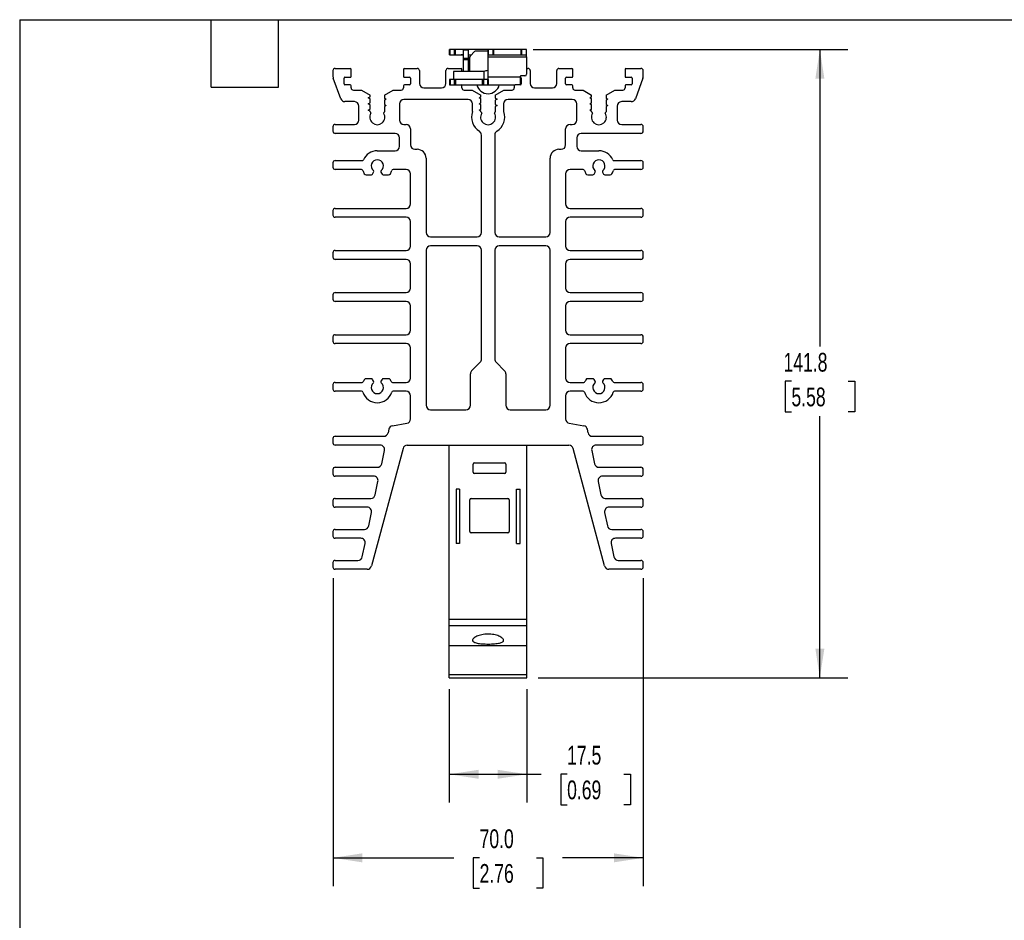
# Model space of a CAD drawing. Header units: millimetres. Extents: x 13 to 546, y 13 to 419.
# Tile 2 of 5: x 13 to 235, y 216 to 419. Entities that reach past the tile are written whole.
import ezdxf

# ---------------------------------------------------------------- set-up
doc = ezdxf.new("R2010")
doc.units = ezdxf.units.MM
doc.header["$LTSCALE"] = 2
doc.layers.add('DIMENSIONS', color=140, linetype='Continuous', lineweight=25)
doc.layers.add('TEXT', color=140, linetype='Continuous', lineweight=25)
doc.styles.add('SLDTEXTSTYLE0', font='TXT', dxfattribs={"width": 0.7})
doc.dimstyles.new('SLDDIMSTYLE0', dxfattribs={"dimtxt": 4.316016, "dimasz": 6.604, "dimexe": 0, "dimexo": 0.0625, "dimgap": 1.079004, "dimtad": 0, "dimtih": 1, "dimtoh": 1, "dimrnd": 1e-09, "dimzin": 4, "dimdsep": 46, "dimtxsty": 'SLDTEXTSTYLE0', "dimsah": 1, "dimcen": 0.09, "dimadec": 0, "dimazin": 1, "dimtfac": 1, "dimtofl": 0, "dimtmove": 0, "dimatfit": 3, "dimfxl": 0, "dimfrac": 2, "dimtolj": 1, "dimtzin": 12, "dimarcsym": 0})
doc.dimstyles.new('SLDDIMSTYLE1', dxfattribs={"dimtxt": 4.316016, "dimasz": 6.604, "dimexe": 0, "dimexo": 0.0625, "dimgap": 1.079004, "dimtad": 0, "dimtih": 1, "dimtoh": 1, "dimrnd": 1e-09, "dimzin": 12, "dimdsep": 46, "dimtxsty": 'SLDTEXTSTYLE0', "dimsah": 1, "dimcen": 0.09, "dimadec": 0, "dimazin": 3, "dimtfac": 1, "dimtofl": 0, "dimtmove": 0, "dimatfit": 3, "dimfxl": 0, "dimfrac": 2, "dimtolj": 1, "dimtzin": 12, "dimarcsym": 0})

# ---------------------------------------------------------------- blocks, each defined once
blk = doc.blocks.new('_D_7')
at = {"layer": 'DIMENSIONS'}
for p, q in [((109.65, 268.07), (109.65, 242.5)), ((127.15, 268.07), (127.15, 242.5)), ((109.65, 248.85), (127.15, 248.85)), ((127.15, 248.85), (130.38, 248.85)), ((136.23, 248.85), (134.78, 248.85)), ((134.78, 248.85), (134.78, 241.99)), ((149.06, 248.85), (150.5, 248.85)), ((150.5, 248.85), (150.5, 241.99)), ((134.78, 241.99), (136.23, 241.99)), ((150.5, 241.99), (149.06, 241.99))]:
    blk.add_line(p, q, dxfattribs=at)
for points in [[(109.65, 248.85), (116.25, 247.83), (116.25, 249.86)], [(127.15, 248.85), (120.54, 249.86), (120.54, 247.83)]]:
    blk.add_solid(points, dxfattribs=at)
at = {"layer": 'DIMENSIONS', "char_height": 4.233, "attachment_point": 1, "style": 'SLDTEXTSTYLE0'}
for s, insert in [('17.5', (136.23, 255.27)), ('0.69', (136.23, 247.44))]:
    blk.add_mtext(s, dxfattribs=dict(at, insert=insert))
blk = doc.blocks.new('_D_8')
at = {"layer": 'DIMENSIONS'}
for p, q in [((83.4, 293.07), (83.4, 223.64)), ((153.4, 293.07), (153.4, 223.64)), ((83.4, 229.99), (110.63, 229.99)), ((116.48, 229.99), (115.03, 229.99)), ((115.03, 229.99), (115.03, 223.13)), ((129.3, 229.99), (130.75, 229.99)), ((130.75, 229.99), (130.75, 223.13)), ((153.4, 229.99), (135.15, 229.99)), ((115.03, 223.13), (116.48, 223.13)), ((130.75, 223.13), (129.3, 223.13))]:
    blk.add_line(p, q, dxfattribs=at)
for points in [[(83.4, 229.99), (90, 228.98), (90, 231.01)], [(153.4, 229.99), (146.79, 231.01), (146.79, 228.98)]]:
    blk.add_solid(points, dxfattribs=at)
at = {"layer": 'DIMENSIONS', "char_height": 4.233, "attachment_point": 1, "style": 'SLDTEXTSTYLE0'}
for s, insert in [('70.0', (116.48, 236.42)), ('2.76', (116.48, 228.59))]:
    blk.add_mtext(s, dxfattribs=dict(at, insert=insert))
blk = doc.blocks.new('_D_9')
at = {"layer": 'DIMENSIONS'}
for p, q in [((128.59, 412.41), (199.61, 412.41)), ((193.26, 412.41), (193.26, 345.34)), ((186.85, 337.51), (185.4, 337.51)), ((185.4, 337.51), (185.4, 330.65)), ((199.68, 337.51), (201.13, 337.51)), ((201.13, 337.51), (201.13, 330.65)), ((185.4, 330.65), (186.85, 330.65)), ((193.26, 270.61), (193.26, 329.68)), ((201.13, 330.65), (199.68, 330.65)), ((129.69, 270.61), (199.61, 270.61))]:
    blk.add_line(p, q, dxfattribs=at)
for points in [[(193.26, 412.41), (192.25, 405.8), (194.28, 405.8)], [(193.26, 270.61), (194.28, 277.21), (192.25, 277.21)]]:
    blk.add_solid(points, dxfattribs=at)
at = {"layer": 'DIMENSIONS', "char_height": 4.233, "attachment_point": 1, "style": 'SLDTEXTSTYLE0'}
for s, insert in [('141.8', (185.06, 343.93)), ('5.58', (186.85, 336.11))]:
    blk.add_mtext(s, dxfattribs=dict(at, insert=insert))

msp = doc.modelspace()

# ---------------------------------------------------------------- linework, layer by layer
for p, q in [((109.697, 411.206), (109.697, 412.406)), ((109.814, 412.406), (109.697, 412.406)), ((109.697, 411.206), (109.814, 411.206)), ((109.814, 411.206), (109.814, 412.406)), ((110.746, 412.406), (109.814, 412.406)), ((109.814, 411.206), (110.746, 411.206)), ((110.746, 412.406), (110.746, 411.206)), ((111.029, 412.406), (110.746, 412.406)), ((110.746, 411.206), (111.029, 411.206)), ((111.029, 411.206), (111.029, 412.406)), ((112.747, 412.406), (111.029, 412.406)), ((111.029, 411.206), (112.747, 411.206)), ((113.947, 412.406), (112.747, 412.406)), ((112.747, 412.406), (112.747, 412.288)), ((112.747, 412.288), (113.947, 412.288)), ((112.747, 412.288), (112.747, 410.357)), ((113.947, 412.288), (113.947, 412.406)), ((118.397, 412.406), (113.947, 412.406)), ((113.947, 410.357), (113.947, 412.288)), ((113.947, 411.206), (114.663, 411.206)), ((114.414, 410.957), (115.346, 411.888)), ((118.166, 412.006), (115.629, 412.006)), ((118.397, 411.206), (118.397, 412.406)), ((118.514, 412.406), (118.397, 412.406)), ((118.397, 411.206), (118.514, 411.206)), ((118.397, 410.706), (118.397, 411.206)), ((118.514, 411.206), (118.514, 412.406)), ((119.446, 412.406), (118.514, 412.406)), ((118.514, 411.206), (119.446, 411.206)), ((119.446, 412.406), (119.446, 411.206)), ((119.729, 412.406), (119.446, 412.406)), ((119.446, 411.206), (119.729, 411.206)), ((119.729, 411.206), (119.729, 412.406)), ((125.766, 412.406), (119.729, 412.406)), ((119.729, 411.206), (125.766, 411.206)), ((125.766, 412.406), (125.766, 411.206)), ((126.048, 412.406), (125.766, 412.406)), ((125.766, 411.206), (126.048, 411.206)), ((126.048, 411.206), (126.048, 412.406)), ((126.98, 412.406), (126.048, 412.406)), ((126.048, 411.206), (126.98, 411.206)), ((126.98, 412.406), (126.98, 411.206)), ((127.097, 412.406), (126.98, 412.406)), ((126.98, 411.206), (127.097, 411.206)), ((127.097, 411.206), (127.097, 412.406)), ((127.097, 410.706), (127.097, 411.206)), ((113.947, 410.357), (112.747, 410.357)), ((112.747, 410.357), (112.747, 410.074)), ((113.947, 410.074), (112.747, 410.074)), ((112.747, 410.074), (112.747, 407.406)), ((113.947, 410.706), (114.299, 410.706)), ((113.947, 410.074), (113.947, 410.357)), ((113.947, 407.406), (113.947, 410.074)), ((114.297, 407.406), (114.297, 410.674)), ((118.397, 410.706), (127.097, 410.706)), ((118.397, 406.106), (118.397, 410.706)), ((127.097, 410.706), (127.097, 406.806)), ((83.397, 407.606), (83.397, 406.281)), ((83.897, 408.106), (87.297, 408.106)), ((87.497, 406.306), (87.497, 407.906)), ((99.297, 407.906), (99.297, 406.306)), ((99.497, 408.106), (102.397, 408.106)), ((102.897, 407.606), (102.897, 404.706)), ((108.897, 404.706), (108.897, 407.606)), ((109.397, 408.106), (112.297, 408.106)), ((110.597, 407.406), (110.597, 405.606)), ((117.497, 407.406), (110.597, 407.406)), ((112.497, 407.406), (112.497, 407.906)), ((117.497, 405.606), (117.497, 407.406)), ((127.097, 408.106), (127.397, 408.106)), ((127.897, 407.606), (127.897, 404.706)), ((133.897, 404.706), (133.897, 407.606)), ((134.397, 408.106), (137.297, 408.106)), ((137.497, 406.306), (137.497, 407.906)), ((149.297, 407.906), (149.297, 406.306)), ((149.497, 408.106), (152.897, 408.106)), ((153.397, 406.281), (153.397, 407.606)), ((85.159, 401.264), (83.458, 405.939)), ((85.897, 404.606), (85.897, 405.906)), ((86.097, 406.106), (87.297, 406.106)), ((87.297, 404.406), (86.097, 404.406)), ((99.497, 406.106), (100.697, 406.106)), ((100.697, 404.406), (99.497, 404.406)), ((100.897, 405.906), (100.897, 404.606)), ((109.697, 405.606), (109.697, 404.406)), ((109.814, 405.606), (109.697, 405.606)), ((109.697, 404.406), (109.814, 404.406)), ((109.814, 405.606), (109.814, 404.406)), ((110.746, 405.606), (109.814, 405.606)), ((109.814, 404.406), (110.746, 404.406)), ((110.746, 405.606), (110.746, 404.406)), ((111.029, 405.606), (110.746, 405.606)), ((110.746, 404.406), (111.029, 404.406)), ((111.029, 405.606), (111.029, 404.406)), ((117.066, 405.606), (111.029, 405.606)), ((111.029, 404.406), (117.066, 404.406)), ((117.066, 405.606), (117.066, 404.406)), ((117.348, 405.606), (117.066, 405.606)), ((117.066, 404.406), (117.348, 404.406)), ((117.348, 405.606), (117.348, 404.406)), ((118.28, 405.606), (117.348, 405.606)), ((117.348, 404.406), (118.28, 404.406)), ((118.28, 405.606), (118.28, 404.406)), ((118.397, 405.606), (118.28, 405.606)), ((118.28, 404.406), (118.397, 404.406)), ((125.597, 406.106), (118.397, 406.106)), ((118.397, 405.606), (118.397, 406.106)), ((118.397, 405.606), (118.397, 404.406)), ((118.397, 404.406), (124.497, 404.406)), ((125.697, 404.406), (124.497, 404.406)), ((125.597, 406.206), (125.597, 406.106)), ((125.597, 406.106), (125.697, 406.106)), ((125.597, 406.106), (125.597, 404.406)), ((126.697, 406.406), (125.797, 406.406)), ((125.897, 405.906), (125.897, 404.606)), ((135.897, 404.606), (135.897, 405.906)), ((136.097, 406.106), (137.297, 406.106)), ((137.297, 404.406), (136.097, 404.406)), ((149.497, 406.106), (150.697, 406.106)), ((150.697, 404.406), (149.497, 404.406)), ((150.897, 405.906), (150.897, 404.606)), ((153.337, 405.939), (151.635, 401.264)), ((87.497, 403.706), (87.497, 404.206)), ((87.997, 403.206), (89.822, 403.206)), ((89.822, 403.206), (91.767, 402.083)), ((95.027, 402.083), (96.972, 403.206)), ((96.972, 403.206), (98.797, 403.206)), ((99.297, 404.206), (99.297, 403.706)), ((103.897, 403.706), (107.897, 403.706)), ((112.497, 403.706), (112.497, 404.206)), ((112.997, 403.206), (114.822, 403.206)), ((114.822, 403.206), (116.767, 402.083)), ((120.027, 402.083), (121.972, 403.206)), ((121.972, 403.206), (123.797, 403.206)), ((124.297, 404.206), (124.297, 403.706)), ((128.897, 403.706), (132.897, 403.706)), ((137.497, 403.706), (137.497, 404.206)), ((137.997, 403.206), (139.822, 403.206)), ((139.822, 403.206), (141.767, 402.083)), ((145.027, 402.083), (146.972, 403.206)), ((146.972, 403.206), (148.797, 403.206)), ((149.297, 404.206), (149.297, 403.706)), ((88.247, 400.606), (86.099, 400.606)), ((91.372, 401.498), (91.767, 401.726)), ((91.767, 401.27), (91.372, 401.498)), ((91.372, 400.098), (91.767, 400.326)), ((91.767, 399.87), (91.372, 400.098)), ((91.767, 401.726), (91.767, 402.083)), ((91.767, 400.326), (91.767, 401.27)), ((95.027, 402.083), (95.027, 401.376)), ((95.027, 401.376), (95.422, 401.148)), ((95.422, 401.148), (95.027, 400.92)), ((95.027, 400.92), (95.027, 399.976)), ((95.027, 399.976), (95.422, 399.748)), ((98.395, 400.106), (98.395, 396.456)), ((113.897, 401.106), (99.395, 401.106)), ((114.897, 398.542), (114.897, 400.106)), ((116.372, 401.498), (116.767, 401.726)), ((116.767, 401.27), (116.372, 401.498)), ((116.372, 400.098), (116.767, 400.326)), ((116.767, 399.87), (116.372, 400.098)), ((116.767, 401.726), (116.767, 402.083)), ((116.767, 400.326), (116.767, 401.27)), ((120.027, 402.083), (120.027, 401.376)), ((120.027, 401.376), (120.422, 401.148)), ((120.422, 401.148), (120.027, 400.92)), ((120.027, 400.92), (120.027, 399.976)), ((120.027, 399.976), (120.422, 399.748)), ((121.897, 400.106), (121.897, 398.542)), ((137.399, 401.106), (122.897, 401.106)), ((138.399, 396.456), (138.399, 400.106)), ((141.372, 401.498), (141.767, 401.726)), ((141.767, 401.27), (141.372, 401.498)), ((141.372, 400.098), (141.767, 400.326)), ((141.767, 399.87), (141.372, 400.098)), ((141.767, 401.726), (141.767, 402.083)), ((141.767, 400.326), (141.767, 401.27)), ((145.027, 402.083), (145.027, 401.376)), ((145.027, 401.376), (145.422, 401.148)), ((145.422, 401.148), (145.027, 400.92)), ((145.027, 400.92), (145.027, 399.976)), ((145.027, 399.976), (145.422, 399.748)), ((150.696, 400.606), (148.547, 400.606)), ((89.247, 396.456), (89.247, 399.606)), ((91.372, 398.698), (91.767, 398.926)), ((91.767, 398.47), (91.372, 398.698)), ((91.767, 398.926), (91.767, 399.87)), ((91.767, 398.336), (91.767, 398.47)), ((95.422, 399.748), (95.027, 399.52)), ((95.027, 399.52), (95.027, 398.336)), ((116.372, 398.698), (116.767, 398.926)), ((116.767, 398.47), (116.372, 398.698)), ((116.767, 398.926), (116.767, 399.87)), ((116.767, 398.336), (116.767, 398.47)), ((120.422, 399.748), (120.027, 399.52)), ((120.027, 399.52), (120.027, 398.336)), ((141.372, 398.698), (141.767, 398.926)), ((141.767, 398.47), (141.372, 398.698)), ((141.767, 398.926), (141.767, 399.87)), ((141.767, 398.336), (141.767, 398.47)), ((145.422, 399.748), (145.027, 399.52)), ((145.027, 399.52), (145.027, 398.336)), ((147.547, 399.606), (147.547, 396.456)), ((83.397, 394.956), (83.397, 393.956)), ((83.897, 395.456), (88.247, 395.456)), ((97.395, 393.456), (83.897, 393.456)), ((99.395, 395.456), (99.897, 395.456)), ((100.897, 394.456), (100.897, 390.856)), ((135.897, 390.856), (135.897, 394.456)), ((136.897, 395.456), (137.399, 395.456)), ((152.897, 393.456), (139.399, 393.456)), ((148.547, 395.456), (152.897, 395.456)), ((153.397, 393.956), (153.397, 394.956)), ((98.395, 390.531), (98.395, 392.456)), ((116.897, 371.106), (116.897, 393.066)), ((119.897, 393.066), (119.897, 371.106)), ((138.399, 392.456), (138.399, 390.531)), ((93.397, 389.531), (97.395, 389.531)), ((101.897, 389.856), (102.397, 389.856)), ((134.397, 389.856), (134.897, 389.856)), ((139.399, 389.531), (143.397, 389.531)), ((83.397, 386.806), (83.397, 385.806)), ((83.897, 387.306), (89.988, 387.306)), ((104.397, 387.856), (104.397, 371.106)), ((132.397, 371.106), (132.397, 387.856)), ((146.807, 387.306), (152.897, 387.306)), ((153.397, 385.806), (153.397, 386.806)), ((89.839, 385.306), (83.897, 385.306)), ((92.329, 384.256), (92.573, 384.679)), ((94.221, 384.679), (94.465, 384.256)), ((99.897, 385.306), (96.956, 385.306)), ((139.839, 385.306), (136.897, 385.306)), ((142.329, 384.256), (142.573, 384.679)), ((144.221, 384.679), (144.465, 384.256)), ((152.897, 385.306), (146.956, 385.306)), ((90.887, 384.106), (92.069, 384.106)), ((94.725, 384.106), (95.908, 384.106)), ((100.897, 377.531), (100.897, 384.306)), ((135.897, 384.306), (135.897, 377.531)), ((140.887, 384.106), (142.069, 384.106)), ((144.725, 384.106), (145.908, 384.106)), ((83.397, 376.031), (83.397, 375.031)), ((83.897, 376.531), (99.897, 376.531)), ((136.897, 376.531), (152.897, 376.531)), ((153.397, 375.031), (153.397, 376.031)), ((99.897, 374.531), (83.897, 374.531)), ((100.897, 368.031), (100.897, 373.531)), ((135.897, 373.531), (135.897, 368.031)), ((152.897, 374.531), (136.897, 374.531)), ((105.397, 370.106), (115.897, 370.106)), ((120.897, 370.106), (131.397, 370.106)), ((83.897, 367.031), (99.897, 367.031)), ((104.397, 367.106), (104.397, 332.106)), ((115.897, 368.106), (105.397, 368.106)), ((116.897, 342.52), (116.897, 367.106)), ((119.897, 367.106), (119.897, 342.52)), ((131.397, 368.106), (120.897, 368.106)), ((132.397, 332.106), (132.397, 367.106)), ((136.897, 367.031), (152.897, 367.031)), ((83.397, 366.531), (83.397, 365.531)), ((99.897, 365.031), (83.897, 365.031)), ((152.897, 365.031), (136.897, 365.031)), ((153.397, 365.531), (153.397, 366.531)), ((100.897, 358.531), (100.897, 364.031)), ((135.897, 364.031), (135.897, 358.531)), ((83.397, 357.031), (83.397, 356.031)), ((83.897, 357.531), (99.897, 357.531)), ((99.897, 355.531), (83.897, 355.531)), ((136.897, 357.531), (152.897, 357.531)), ((152.897, 355.531), (136.897, 355.531)), ((153.397, 356.031), (153.397, 357.031)), ((100.897, 349.031), (100.897, 354.531)), ((135.897, 354.531), (135.897, 349.031)), ((83.397, 347.531), (83.397, 346.531)), ((83.897, 348.031), (99.897, 348.031)), ((136.897, 348.031), (152.897, 348.031)), ((153.397, 346.531), (153.397, 347.531)), ((99.897, 346.031), (83.897, 346.031)), ((100.897, 338.256), (100.897, 345.031)), ((135.897, 345.031), (135.897, 338.256)), ((152.897, 346.031), (136.897, 346.031)), ((114.69, 339.898), (116.604, 341.813)), ((120.19, 341.813), (122.104, 339.898)), ((92.069, 338.106), (90.887, 338.106)), ((92.573, 337.532), (92.329, 337.955)), ((94.465, 337.955), (94.221, 337.532)), ((95.908, 338.106), (94.725, 338.106)), ((114.397, 332.106), (114.397, 339.191)), ((122.397, 339.191), (122.397, 332.106)), ((142.069, 338.106), (140.887, 338.106)), ((142.573, 337.532), (142.329, 337.955)), ((144.465, 337.955), (144.221, 337.532)), ((145.908, 338.106), (144.725, 338.106)), ((83.397, 336.756), (83.397, 335.756)), ((83.897, 337.256), (89.966, 337.256)), ((96.829, 337.256), (99.897, 337.256)), ((136.897, 337.256), (139.966, 337.256)), ((146.829, 337.256), (152.897, 337.256)), ((153.397, 335.756), (153.397, 336.756)), ((89.854, 335.256), (83.897, 335.256)), ((99.897, 335.256), (96.941, 335.256)), ((100.897, 329.03), (100.897, 334.256)), ((135.897, 334.256), (135.897, 329.03)), ((139.854, 335.256), (136.897, 335.256)), ((152.897, 335.256), (146.941, 335.256)), ((105.397, 331.106), (113.397, 331.106)), ((123.397, 331.106), (131.397, 331.106)), ((96.001, 326.689), (95.837, 325.903)), ((96.807, 327.47), (100.071, 328.046)), ((136.724, 328.046), (139.988, 327.47)), ((140.957, 325.903), (140.793, 326.689)), ((83.397, 324.606), (83.397, 323.606)), ((83.897, 325.106), (94.858, 325.106)), ((141.936, 325.106), (152.897, 325.106)), ((153.397, 323.606), (153.397, 324.606)), ((94.027, 323.106), (83.897, 323.106)), ((99.198, 322.364), (92.093, 295.847)), ((100.164, 323.106), (136.63, 323.106)), ((109.647, 323.106), (127.147, 323.106)), ((109.647, 283.82), (109.647, 323.106)), ((127.147, 283.82), (127.147, 323.106)), ((144.701, 295.847), (137.596, 322.364)), ((152.897, 323.106), (142.767, 323.106)), ((94.382, 318.902), (95.006, 321.902)), ((141.788, 321.902), (142.412, 318.902)), ((83.897, 318.106), (93.403, 318.106)), ((114.992, 317.001), (114.992, 318.801)), ((115.292, 319.101), (122.092, 319.101)), ((122.392, 318.801), (122.392, 317.001)), ((143.391, 318.106), (152.897, 318.106)), ((83.397, 317.606), (83.397, 316.606)), ((92.572, 316.106), (83.897, 316.106)), ((122.092, 316.701), (115.292, 316.701)), ((152.897, 316.106), (144.222, 316.106)), ((153.397, 316.606), (153.397, 317.606)), ((92.927, 311.902), (93.551, 314.902)), ((143.243, 314.902), (143.867, 311.902)), ((83.897, 311.106), (91.948, 311.106)), ((111.972, 313.188), (111.19, 313.188)), ((111.19, 313.188), (111.19, 300.893)), ((111.972, 313.188), (111.972, 300.893)), ((114.542, 311.101), (122.842, 311.101)), ((124.822, 313.188), (125.604, 313.188)), ((124.822, 300.893), (124.822, 313.188)), ((125.604, 300.893), (125.604, 313.188)), ((144.846, 311.106), (152.897, 311.106)), ((83.397, 310.606), (83.397, 309.606)), ((91.117, 309.106), (83.897, 309.106)), ((114.242, 303.601), (114.242, 310.801)), ((123.142, 310.801), (123.142, 303.601)), ((152.897, 309.106), (145.677, 309.106)), ((153.397, 309.606), (153.397, 310.606)), ((91.472, 304.902), (92.096, 307.902)), ((144.698, 307.902), (145.322, 304.902)), ((83.397, 303.606), (83.397, 302.606)), ((83.897, 304.106), (90.493, 304.106)), ((122.842, 303.301), (114.542, 303.301)), ((146.301, 304.106), (152.897, 304.106)), ((153.397, 302.606), (153.397, 303.606)), ((89.662, 302.106), (83.897, 302.106)), ((90.017, 297.902), (90.641, 300.902)), ((111.972, 300.893), (111.19, 300.893)), ((124.822, 300.893), (125.604, 300.893)), ((146.153, 300.902), (146.777, 297.902)), ((152.897, 302.106), (147.132, 302.106)), ((83.397, 296.606), (83.397, 295.606)), ((83.897, 297.106), (89.038, 297.106)), ((147.756, 297.106), (152.897, 297.106)), ((153.397, 295.606), (153.397, 296.606)), ((91.127, 295.106), (83.897, 295.106)), ((152.897, 295.106), (145.667, 295.106)), ((109.647, 283.82), (127.147, 283.82)), ((109.647, 282.426), (109.647, 283.82)), ((109.647, 282.426), (127.147, 282.426)), ((109.647, 277.906), (109.647, 282.426)), ((127.147, 282.426), (127.147, 283.82)), ((127.147, 277.906), (127.147, 282.426)), ((109.647, 277.906), (127.147, 277.906)), ((109.647, 271.333), (109.647, 277.906)), ((127.147, 271.333), (127.147, 277.906)), ((109.647, 271.333), (127.147, 271.333)), ((109.647, 270.606), (109.647, 271.333)), ((127.147, 270.606), (127.147, 271.333)), ((109.647, 270.606), (127.147, 270.606))]:
    msp.add_line(p, q)
for centre, radius, start, end in [((115.629, 411.606), 0.4, 90, 135), ((118.166, 411.606), 0.4, 54.60475, 90), ((114.697, 410.674), 0.4, 135, 180), ((83.897, 407.606), 0.5, 90, 180), ((87.297, 407.906), 0.2, 0, 90), ((99.497, 407.906), 0.2, 90, 180), ((102.397, 407.606), 0.5, 0, 90), ((109.397, 407.606), 0.5, 90, 180), ((112.297, 407.906), 0.2, 0, 90), ((118.397, 405.006), 2.6, 90, 112.61986), ((126.697, 406.806), 0.4, 270, 0), ((127.397, 407.606), 0.5, 0, 90), ((134.397, 407.606), 0.5, 90, 180), ((137.297, 407.906), 0.2, 0, 90), ((149.497, 407.906), 0.2, 90, 180), ((152.897, 407.606), 0.5, 0, 90), ((84.397, 406.281), 1, 180, 200.00082), ((86.097, 405.906), 0.2, 90, 180), ((86.097, 404.606), 0.2, 180, 270), ((87.297, 406.306), 0.2, 270, 0), ((87.297, 404.206), 0.2, 0, 90), ((99.497, 406.306), 0.2, 180, 270), ((99.497, 404.206), 0.2, 90, 180), ((100.697, 405.906), 0.2, 0, 90), ((100.697, 404.606), 0.2, 270, 0), ((103.897, 404.706), 1, 180, 270), ((107.897, 404.706), 1, 270, 0), ((112.297, 404.206), 0.2, 0, 90), ((118.397, 405.006), 2.6, 193.34236, 346.65764), ((124.497, 404.206), 0.2, 90, 180), ((125.797, 406.206), 0.2, 90, 180), ((125.697, 405.906), 0.2, 0, 90), ((125.697, 404.606), 0.2, 270, 0), ((128.897, 404.706), 1, 180, 270), ((132.897, 404.706), 1, 270, 0), ((136.097, 405.906), 0.2, 90, 180), ((136.097, 404.606), 0.2, 180, 270), ((137.297, 406.306), 0.2, 270, 0), ((137.297, 404.206), 0.2, 0, 90), ((149.497, 406.306), 0.2, 180, 270), ((149.497, 404.206), 0.2, 90, 180), ((150.697, 405.906), 0.2, 0, 90), ((150.697, 404.606), 0.2, 270, 0), ((152.397, 406.281), 1, 339.99918, 359.99999), ((87.997, 403.706), 0.5, 180, 270), ((98.797, 403.706), 0.5, 270, 0), ((112.997, 403.706), 0.5, 180, 270), ((123.797, 403.706), 0.5, 270, 0), ((137.997, 403.706), 0.5, 180, 270), ((148.797, 403.706), 0.5, 270, 0), ((86.099, 401.606), 1, 200.00081, 270), ((88.247, 399.606), 1, 0, 90), ((99.395, 400.106), 1, 90, 180), ((113.897, 400.106), 1, 0, 90), ((122.897, 400.106), 1, 90, 180), ((137.399, 400.106), 1, 0, 90), ((148.547, 399.606), 1, 90, 180), ((150.696, 401.606), 1, 270, 339.99919), ((93.397, 397.106), 1.7, 148.21167, 31.78833), ((91.967, 398.336), 0.2, 180, 250.42746), ((91.867, 398.053), 0.1, 328.80637, 70.40181), ((94.928, 398.053), 0.1, 109.59819, 211.19363), ((94.827, 398.336), 0.2, 289.57254, 0.00004), ((118.397, 397.105), 3.75, 160.24101, 238.23367), ((114.397, 398.54), 0.5, 340.38971, 0.13632), ((118.397, 397.106), 1.7, 148.21167, 31.78833), ((116.967, 398.336), 0.2, 180, 250.42746), ((116.867, 398.053), 0.1, 328.80637, 70.40181), ((119.928, 398.053), 0.1, 109.59819, 211.19363), ((119.827, 398.336), 0.2, 289.57254, 0.00004), ((118.397, 397.105), 3.75, 301.76633, 19.75899), ((122.397, 398.54), 0.5, 179.86368, 199.61029), ((143.397, 397.106), 1.7, 148.21167, 31.78833), ((141.967, 398.336), 0.2, 180, 250.42746), ((141.867, 398.053), 0.1, 328.80637, 70.40181), ((144.928, 398.053), 0.1, 109.59819, 211.19363), ((144.827, 398.336), 0.2, 289.57254, 0.00004), ((88.247, 396.456), 1, 270, 0), ((99.395, 396.456), 1, 180, 270), ((137.399, 396.456), 1, 270, 0), ((148.547, 396.456), 1, 180, 270), ((83.897, 394.956), 0.5, 90, 180), ((83.897, 393.956), 0.5, 180, 270), ((97.395, 392.456), 1, 0, 90), ((99.897, 394.456), 1, 0, 90), ((115.897, 393.066), 1, 360, 58.26441), ((120.897, 393.066), 1, 121.73559, 180), ((136.897, 394.456), 1, 90, 180), ((139.399, 392.456), 1, 90, 180), ((152.897, 394.956), 0.5, 0, 90), ((152.897, 393.956), 0.5, 270, 0), ((93.397, 386.106), 3.425, 90, 156.25745), ((97.395, 390.531), 1, 270, 0), ((101.897, 390.856), 1, 180, 270), ((102.397, 387.856), 2, 0, 90), ((134.397, 387.856), 2, 90, 180), ((134.897, 390.856), 1, 270, 0), ((139.399, 390.531), 1, 180, 270), ((143.397, 386.106), 3.425, 23.74255, 90), ((83.897, 386.806), 0.5, 90, 180), ((89.988, 387.606), 0.3, 269.99998, 336.21327), ((93.397, 386.106), 1.375, 310.33629, 229.66371), ((143.397, 386.106), 1.375, 310.33629, 229.66371), ((146.807, 387.606), 0.3, 203.78673, 270.00002), ((152.897, 386.806), 0.5, 0, 90), ((83.897, 385.806), 0.5, 180, 270), ((89.839, 385.006), 0.3, 17.2575, 90.00001), ((93.397, 386.106), 3.425, 197.18113, 210.85797), ((92.313, 384.829), 0.3, 330.02227, 49.7579), ((94.481, 384.829), 0.3, 130.2421, 209.97773), ((93.397, 386.106), 3.425, 329.14203, 342.81887), ((96.956, 385.006), 0.3, 89.99999, 162.7425), ((99.897, 384.306), 1, 0, 90), ((136.897, 384.306), 1, 90, 180), ((139.839, 385.006), 0.3, 17.2575, 90.00001), ((143.397, 386.106), 3.425, 197.18113, 210.85797), ((142.313, 384.829), 0.3, 330.02227, 49.7579), ((144.481, 384.829), 0.3, 130.2421, 209.97773), ((143.397, 386.106), 3.425, 329.14203, 342.81887), ((146.956, 385.006), 0.3, 89.99999, 162.7425), ((152.897, 385.806), 0.5, 270, 0), ((90.887, 384.606), 0.5, 210.79714, 270.00001), ((92.069, 384.406), 0.3, 270, 330.02226), ((94.725, 384.406), 0.3, 209.97774, 270), ((95.908, 384.606), 0.5, 269.99999, 329.20286), ((140.887, 384.606), 0.5, 210.79714, 270.00001), ((142.069, 384.406), 0.3, 270, 330.02226), ((144.725, 384.406), 0.3, 209.97774, 270), ((145.908, 384.606), 0.5, 269.99999, 329.20286), ((83.897, 376.031), 0.5, 90, 180), ((99.897, 377.531), 1, 270, 0), ((136.897, 377.531), 1, 180, 270), ((152.897, 376.031), 0.5, 0, 90), ((83.897, 375.031), 0.5, 180, 270), ((99.897, 373.531), 1, 0, 90), ((136.897, 373.531), 1, 90, 180), ((152.897, 375.031), 0.5, 270, 0), ((105.397, 371.106), 1, 180, 270), ((115.897, 371.106), 1, 270, 0), ((120.897, 371.106), 1, 180, 270), ((131.397, 371.106), 1, 270, 0), ((83.897, 366.531), 0.5, 90, 180), ((99.897, 368.031), 1, 270, 0), ((105.397, 367.106), 1, 90, 180), ((115.897, 367.106), 1, 0, 90), ((120.897, 367.106), 1, 90, 180), ((131.397, 367.106), 1, 0, 90), ((136.897, 368.031), 1, 180, 270), ((152.897, 366.531), 0.5, 0, 90), ((83.897, 365.531), 0.5, 180, 270), ((99.897, 364.031), 1, 0, 90), ((136.897, 364.031), 1, 90, 180), ((152.897, 365.531), 0.5, 270, 0), ((99.897, 358.531), 1, 270, 0), ((136.897, 358.531), 1, 180, 270), ((83.897, 357.031), 0.5, 90, 180), ((83.897, 356.031), 0.5, 180, 270), ((99.897, 354.531), 1, 0, 90), ((136.897, 354.531), 1, 90, 180), ((152.897, 357.031), 0.5, 0, 90), ((152.897, 356.031), 0.5, 270, 0), ((99.897, 349.031), 1, 270, 0), ((136.897, 349.031), 1, 180, 270), ((83.897, 347.531), 0.5, 90, 180), ((152.897, 347.531), 0.5, 0, 90), ((83.897, 346.531), 0.5, 180, 270), ((99.897, 345.031), 1, 0, 90), ((136.897, 345.031), 1, 90, 180), ((152.897, 346.531), 0.5, 270, 0), ((115.897, 342.52), 1, 315, 0), ((120.897, 342.52), 1, 180, 225), ((93.396, 336.102), 3.425, 149.08485, 157.02904), ((90.887, 337.606), 0.5, 89.99999, 149.20286), ((92.069, 337.806), 0.3, 29.97774, 90), ((94.725, 337.806), 0.3, 90, 150.02226), ((95.908, 337.606), 0.5, 30.79714, 90.00001), ((93.399, 336.102), 3.425, 22.97096, 30.91515), ((99.897, 338.256), 1, 270, 0), ((115.397, 339.191), 1, 135, 180), ((121.397, 339.191), 1, 360, 45), ((136.897, 338.256), 1, 180, 270), ((143.396, 336.102), 3.425, 149.08485, 157.02904), ((140.887, 337.606), 0.5, 89.99999, 149.20286), ((142.069, 337.806), 0.3, 29.97774, 90), ((144.725, 337.806), 0.3, 90, 150.02226), ((145.908, 337.606), 0.5, 30.79714, 90.00001), ((143.399, 336.102), 3.425, 22.97096, 30.91515), ((83.897, 336.756), 0.5, 90, 180), ((83.897, 335.756), 0.5, 180, 270), ((89.966, 337.556), 0.3, 270, 337.0455), ((93.397, 336.105), 1.375, 130.33629, 49.66371), ((92.313, 337.383), 0.3, 310.2421, 29.97773), ((94.481, 337.383), 0.3, 150.02227, 229.7579), ((96.829, 337.556), 0.3, 202.9545, 270), ((139.966, 337.556), 0.3, 270, 337.0455), ((143.397, 336.105), 1.375, 130.33629, 49.66371), ((142.313, 337.383), 0.3, 310.2421, 29.97773), ((144.481, 337.383), 0.3, 150.02227, 229.7579), ((146.829, 337.556), 0.3, 202.9545, 270), ((152.897, 336.756), 0.5, 0, 90), ((152.897, 335.756), 0.5, 270, 0), ((89.854, 334.956), 0.3, 18.05923, 90), ((93.397, 336.105), 3.425, 197.96579, 342.03421), ((96.941, 334.956), 0.3, 90, 161.94077), ((99.897, 334.256), 1, 0, 90), ((136.897, 334.256), 1, 90, 180), ((139.854, 334.956), 0.3, 18.05923, 90), ((143.397, 336.105), 3.425, 197.96579, 342.03421), ((146.941, 334.956), 0.3, 90, 161.94077), ((105.397, 332.106), 1, 180, 270), ((113.397, 332.106), 1, 270, 0), ((123.397, 332.106), 1, 180, 270), ((131.397, 332.106), 1, 270, 0), ((99.897, 329.03), 1, 280.00498, 360), ((136.897, 329.03), 1, 180, 259.99502), ((96.98, 326.485), 1, 100.00498, 168.21425), ((139.814, 326.485), 1, 11.78575, 79.99502), ((83.897, 324.606), 0.5, 90, 180), ((94.858, 326.106), 1, 270, 348.28755), ((141.936, 326.106), 1, 191.71245, 270), ((152.897, 324.606), 0.5, 0, 90), ((83.897, 323.606), 0.5, 180, 270), ((94.027, 322.106), 1, 348.25002, 89.99999), ((100.164, 322.106), 1, 90, 165.00096), ((136.63, 322.106), 1, 14.99904, 90), ((142.767, 322.106), 1, 90.00001, 191.74998), ((152.897, 323.606), 0.5, 270, 0), ((83.897, 317.606), 0.5, 90, 180), ((93.403, 319.106), 1, 270.00001, 348.25002), ((115.292, 318.801), 0.3, 90, 180), ((122.092, 318.801), 0.3, 0, 90), ((143.391, 319.106), 1, 191.74998, 269.99999), ((152.897, 317.606), 0.5, 0, 90), ((83.897, 316.606), 0.5, 180, 270), ((92.572, 315.106), 1, 348.25002, 89.99999), ((115.292, 317.001), 0.3, 180, 270), ((122.092, 317.001), 0.3, 270, 0), ((144.222, 315.106), 1, 90.00001, 191.74998), ((152.897, 316.606), 0.5, 270, 0), ((83.897, 310.606), 0.5, 90, 180), ((91.948, 312.106), 1, 270.00001, 348.25002), ((114.542, 310.801), 0.3, 90, 180), ((122.842, 310.801), 0.3, 0, 90), ((144.846, 312.106), 1, 191.74998, 269.99999), ((152.897, 310.606), 0.5, 0, 90), ((83.897, 309.606), 0.5, 180, 270), ((91.117, 308.106), 1, 348.25002, 89.99999), ((145.677, 308.106), 1, 90.00001, 191.74998), ((152.897, 309.606), 0.5, 270, 0), ((90.493, 305.106), 1, 270.00001, 348.25002), ((146.301, 305.106), 1, 191.74998, 269.99999), ((83.897, 303.606), 0.5, 90, 180), ((83.897, 302.606), 0.5, 180, 270), ((114.542, 303.601), 0.3, 180, 270), ((122.842, 303.601), 0.3, 270, 0), ((152.897, 303.606), 0.5, 0, 90), ((152.897, 302.606), 0.5, 270, 0), ((89.662, 301.106), 1, 348.25002, 89.99999), ((147.132, 301.106), 1, 90.00001, 191.74998), ((89.038, 298.106), 1, 270.00001, 348.25002), ((147.756, 298.106), 1, 191.74998, 269.99999), ((83.897, 296.606), 0.5, 90, 180), ((83.897, 295.606), 0.5, 180, 270), ((91.127, 296.106), 1, 270, 345.00096), ((145.667, 296.106), 1, 194.99904, 270), ((152.897, 296.606), 0.5, 0, 90), ((152.897, 295.606), 0.5, 270, 0)]:
    msp.add_arc(centre, radius, start, end)
msp.add_ellipse((112.354, 410.706), major_axis=(0.624, 0), ratio=0.8006452, start_param=1.0357233, end_param=1.5707963)
for points, knots in [([(112.747, 410.99), (112.747, 411.023), (112.744, 411.052), (112.721, 411.102), (112.701, 411.122), (112.672, 411.136)], [0, 0, 0, 0, 0.5, 0.5, 1, 1, 1, 1]), ([(114.897, 279.078), (114.897, 279.15), (114.919, 279.224), (115.003, 279.376), (115.066, 279.454), (115.232, 279.611), (115.333, 279.689), (115.572, 279.841), (115.712, 279.916), (116.022, 280.058), (116.191, 280.124), (116.561, 280.243), (116.763, 280.298), (117.184, 280.387), (117.403, 280.423), (117.859, 280.473), (118.096, 280.487), (118.564, 280.491), (118.799, 280.482), (119.264, 280.44), (119.487, 280.408), (119.916, 280.325), (120.124, 280.274), (120.505, 280.159), (120.681, 280.094), (121.005, 279.955), (121.149, 279.881), (121.402, 279.73), (121.511, 279.652), (121.69, 279.495), (121.76, 279.417), (121.859, 279.264), (121.888, 279.188), (121.903, 279.043), (121.889, 278.974), (121.818, 278.844), (121.759, 278.782), (121.602, 278.669), (121.503, 278.618), (121.261, 278.525), (121.12, 278.483), (120.805, 278.41), (120.63, 278.379), (120.247, 278.326), (120.045, 278.305), (119.618, 278.27), (119.392, 278.257), (118.933, 278.24), (118.7, 278.235), (118.229, 278.234), (117.991, 278.237), (117.531, 278.251), (117.305, 278.263), (116.866, 278.294), (116.659, 278.314), (116.27, 278.363), (116.086, 278.393), (115.757, 278.461), (115.611, 278.501), (115.355, 278.59), (115.246, 278.64), (114.986, 278.804), (114.897, 278.934), (114.897, 279.078)], [0, 0, 0, 0, 0.03125, 0.03125, 0.0625, 0.0625, 0.09375, 0.09375, 0.125, 0.125, 0.15625, 0.15625, 0.1875, 0.1875, 0.21875, 0.21875, 0.25, 0.25, 0.28125, 0.28125, 0.3125, 0.3125, 0.34375, 0.34375, 0.375, 0.375, 0.40625, 0.40625, 0.4375, 0.4375, 0.46875, 0.46875, 0.5, 0.5, 0.53125, 0.53125, 0.5625, 0.5625, 0.59375, 0.59375, 0.625, 0.625, 0.65625, 0.65625, 0.6875, 0.6875, 0.71875, 0.71875, 0.75, 0.75, 0.78125, 0.78125, 0.8125, 0.8125, 0.84375, 0.84375, 0.875, 0.875, 0.90625, 0.90625, 0.9375, 0.9375, 1, 1, 1, 1])]:
    msp.add_open_spline(points, degree=3, knots=knots)
at = {"layer": 'TEXT'}
for p, q in [((12.7, 419.1), (546.1, 419.1)), ((12.7, 419.1), (12.7, 12.7)), ((55.88, 403.86), (55.88, 419.1)), ((71.12, 403.86), (71.12, 419.1)), ((55.88, 403.86), (71.12, 403.86))]:
    msp.add_line(p, q, dxfattribs=at)

# ---------------------------------------------------------------- dimensions: what is measured, and where the dimension line sits
at = {"layer": 'DIMENSIONS'}
dim = msp.add_linear_dim(base=(193.264, 412.406), p1=(127.147, 270.606), p2=(126.048, 412.406), angle=90, dimstyle='SLDDIMSTYLE1', dxfattribs=at)
dim.commit()
dim.dimension.update_dxf_attribs({"geometry": '_D_9', "text_midpoint": (193.264, 337.511), "dimtype": 160})
for base, p1, p2, dimstyle, picture, middle in [((153.397, 229.994), (83.397, 295.606), (153.397, 295.606), 'SLDDIMSTYLE0', '_D_8', (122.892, 229.994)), ((127.147, 248.846), (109.647, 270.606), (127.147, 270.606), 'SLDDIMSTYLE1', '_D_7', (142.643, 248.846))]:
    dim = msp.add_linear_dim(base=base, p1=p1, p2=p2, dimstyle=dimstyle, dxfattribs=at)
    dim.commit()
    dim.dimension.update_dxf_attribs({"geometry": picture, "text_midpoint": middle, "dimtype": 160})

doc.saveas('drawing.dxf')
